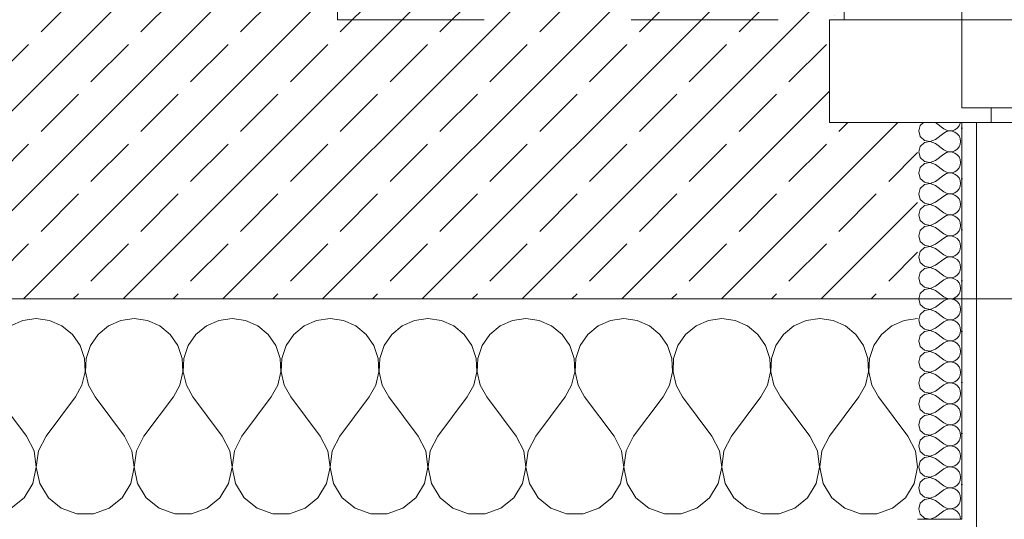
# Model space of a CAD drawing. Header units: metres. Extents: x -3.5 to 65.3, y -10.9 to 16.7.
# Tile 57 of 213: x 40.189 to 40.859, y -0.145 to 0.195. Entities that reach past the tile are written whole.
import ezdxf

# ---------------------------------------------------------------- set-up
doc = ezdxf.new("R2010")
doc.units = ezdxf.units.M
doc.header["$MEASUREMENT"] = 0
doc.linetypes.add('Untersicht', pattern=[0.04, 0.03, -0.01])
for name, color, linetype in [('102 - Bemaßung_ Beschriftung.Detail_ Ausschnitt', 7, 'Continuous'), ('603 - Struktur.Bodenplatte_ Decke Roh', 7, 'Continuous'), ('604 - Struktur.Wand Aussen', 7, 'Continuous'), ('Neubau_653 - Abdeckung.TB Verkofferung', 7, 'Continuous')]:
    doc.layers.add(name, color=color, linetype=linetype)
doc.styles.add('ERSTELLTER_STIL_1', font='txt')
doc.dimstyles.new('ERSTELLTER_STIL__1', dxfattribs={"dimtxt": 0.04, "dimasz": 0.02128, "dimexe": 0.18, "dimexo": 0.0625, "dimgap": 0, "dimtad": 1, "dimtih": 1, "dimtoh": 1, "dimzin": 0, "dimdsep": 46, "dimtxsty": 'ERSTELLTER_STIL_1', "dimblk": 'ARROWHEAD_2', "dimblk1": 'ARROWHEAD_2', "dimblk2": 'ARROWHEAD_2', "dimcen": 0.09, "dimse1": 1, "dimse2": 1, "dimclrd": 7, "dimclre": 7, "dimclrt": 7, "dimazin": 0, "dimtfac": 1, "dimtdec": 4, "dimtmove": 0, "dimatfit": 3, "dimfxl": 1, "dimtolj": 1, "dimtzin": 0, "dimarcsym": 0})
pattern_1 = [(0, (0, 0), (0, 0.034641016), [0, -0.02]), (0, (0.01, 0.01732), (0, 0.034641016), [0, -0.02])]

# ---------------------------------------------------------------- blocks, each defined once
blk = doc.blocks.new('*X30')
at = {"layer": '604 - Struktur.Wand Aussen', "color": 7, "linetype": 'Continuous', "lineweight": 5}
for p, q in [((40.19089, -0.0096), (40.18248, -0.01331)), ((40.2, -0.00833), (40.19089, -0.0096)), ((40.20911, -0.0096), (40.2, -0.00833)), ((40.21752, -0.01331), (40.20911, -0.0096)), ((40.22461, -0.01918), (40.21752, -0.01331)), ((40.24914, -0.01331), (40.24206, -0.01918)), ((40.25756, -0.0096), (40.24914, -0.01331)), ((40.26667, -0.00833), (40.25756, -0.0096)), ((40.27578, -0.0096), (40.26667, -0.00833)), ((40.28419, -0.01331), (40.27578, -0.0096)), ((40.29127, -0.01918), (40.28419, -0.01331)), ((40.31581, -0.01331), (40.30873, -0.01918)), ((40.32422, -0.0096), (40.31581, -0.01331)), ((40.33333, -0.00833), (40.32422, -0.0096)), ((40.34244, -0.0096), (40.33333, -0.00833)), ((40.35086, -0.01331), (40.34244, -0.0096)), ((40.35794, -0.01918), (40.35086, -0.01331)), ((40.38248, -0.01331), (40.37539, -0.01918)), ((40.39089, -0.0096), (40.38248, -0.01331)), ((40.4, -0.00833), (40.39089, -0.0096)), ((40.40911, -0.0096), (40.4, -0.00833)), ((40.41752, -0.01331), (40.40911, -0.0096)), ((40.42461, -0.01918), (40.41752, -0.01331)), ((40.44914, -0.01331), (40.44206, -0.01918)), ((40.45756, -0.0096), (40.44914, -0.01331)), ((40.46667, -0.00833), (40.45756, -0.0096)), ((40.47578, -0.0096), (40.46667, -0.00833)), ((40.48419, -0.01331), (40.47578, -0.0096)), ((40.49127, -0.01918), (40.48419, -0.01331)), ((40.51581, -0.01331), (40.50873, -0.01918)), ((40.52422, -0.0096), (40.51581, -0.01331)), ((40.53333, -0.00833), (40.52422, -0.0096)), ((40.54244, -0.0096), (40.53333, -0.00833)), ((40.55086, -0.01331), (40.54244, -0.0096)), ((40.55794, -0.01918), (40.55086, -0.01331)), ((40.58248, -0.01331), (40.57539, -0.01918)), ((40.59089, -0.0096), (40.58248, -0.01331)), ((40.6, -0.00833), (40.59089, -0.0096)), ((40.60911, -0.0096), (40.6, -0.00833)), ((40.61752, -0.01331), (40.60911, -0.0096)), ((40.62461, -0.01918), (40.61752, -0.01331)), ((40.64914, -0.01331), (40.64206, -0.01918)), ((40.65756, -0.0096), (40.64914, -0.01331)), ((40.66667, -0.00833), (40.65756, -0.0096)), ((40.67578, -0.0096), (40.66667, -0.00833)), ((40.68419, -0.01331), (40.67578, -0.0096)), ((40.69127, -0.01918), (40.68419, -0.01331)), ((40.71581, -0.01331), (40.70873, -0.01918)), ((40.72422, -0.0096), (40.71581, -0.01331)), ((40.73333, -0.00833), (40.72422, -0.0096)), ((40.74244, -0.0096), (40.73333, -0.00833)), ((40.75086, -0.01331), (40.74244, -0.0096)), ((40.75794, -0.01918), (40.75086, -0.01331)), ((40.78248, -0.01331), (40.77539, -0.01918)), ((40.79089, -0.0096), (40.78248, -0.01331)), ((40.8, -0.00833), (40.79089, -0.0096)), ((40.22981, -0.02676), (40.22461, -0.01918)), ((40.24206, -0.01918), (40.23685, -0.02676)), ((40.29648, -0.02676), (40.29127, -0.01918)), ((40.30873, -0.01918), (40.30352, -0.02676)), ((40.36315, -0.02676), (40.35794, -0.01918)), ((40.37539, -0.01918), (40.37019, -0.02676)), ((40.42981, -0.02676), (40.42461, -0.01918)), ((40.44206, -0.01918), (40.43685, -0.02676)), ((40.49648, -0.02676), (40.49127, -0.01918)), ((40.50873, -0.01918), (40.50352, -0.02676)), ((40.56315, -0.02676), (40.55794, -0.01918)), ((40.57539, -0.01918), (40.57019, -0.02676)), ((40.62981, -0.02676), (40.62461, -0.01918)), ((40.64206, -0.01918), (40.63685, -0.02676)), ((40.69648, -0.02676), (40.69127, -0.01918)), ((40.70873, -0.01918), (40.70352, -0.02676)), ((40.76315, -0.02676), (40.75794, -0.01918)), ((40.77539, -0.01918), (40.77019, -0.02676)), ((40.23275, -0.03547), (40.22981, -0.02676)), ((40.23685, -0.02676), (40.23391, -0.03547)), ((40.29942, -0.03547), (40.29648, -0.02676)), ((40.30352, -0.02676), (40.30058, -0.03547)), ((40.36609, -0.03547), (40.36315, -0.02676)), ((40.37019, -0.02676), (40.36725, -0.03547)), ((40.43275, -0.03547), (40.42981, -0.02676)), ((40.43685, -0.02676), (40.43391, -0.03547)), ((40.49942, -0.03547), (40.49648, -0.02676)), ((40.50352, -0.02676), (40.50058, -0.03547)), ((40.56609, -0.03547), (40.56315, -0.02676)), ((40.57019, -0.02676), (40.56725, -0.03547)), ((40.63275, -0.03547), (40.62981, -0.02676)), ((40.63685, -0.02676), (40.63391, -0.03547)), ((40.69942, -0.03547), (40.69648, -0.02676)), ((40.70352, -0.02676), (40.70058, -0.03547)), ((40.76609, -0.03547), (40.76315, -0.02676)), ((40.77019, -0.02676), (40.76725, -0.03547)), ((40.2332, -0.04466), (40.23275, -0.03547)), ((40.23391, -0.03547), (40.23347, -0.04466)), ((40.29987, -0.04466), (40.29942, -0.03547)), ((40.30058, -0.03547), (40.30013, -0.04466)), ((40.36653, -0.04466), (40.36609, -0.03547)), ((40.36725, -0.03547), (40.3668, -0.04466)), ((40.4332, -0.04466), (40.43275, -0.03547)), ((40.43391, -0.03547), (40.43347, -0.04466)), ((40.49987, -0.04466), (40.49942, -0.03547)), ((40.50058, -0.03547), (40.50013, -0.04466)), ((40.56653, -0.04466), (40.56609, -0.03547)), ((40.56725, -0.03547), (40.5668, -0.04466)), ((40.6332, -0.04466), (40.63275, -0.03547)), ((40.63391, -0.03547), (40.63347, -0.04466)), ((40.69987, -0.04466), (40.69942, -0.03547)), ((40.70058, -0.03547), (40.70013, -0.04466)), ((40.76653, -0.04466), (40.76609, -0.03547)), ((40.76725, -0.03547), (40.7668, -0.04466)), ((40.23112, -0.05362), (40.2332, -0.04466)), ((40.23347, -0.04466), (40.23555, -0.05362)), ((40.29778, -0.05362), (40.29987, -0.04466)), ((40.30013, -0.04466), (40.30222, -0.05362)), ((40.36445, -0.05362), (40.36653, -0.04466)), ((40.3668, -0.04466), (40.36888, -0.05362)), ((40.43112, -0.05362), (40.4332, -0.04466)), ((40.43347, -0.04466), (40.43555, -0.05362)), ((40.49778, -0.05362), (40.49987, -0.04466)), ((40.50013, -0.04466), (40.50222, -0.05362)), ((40.56445, -0.05362), (40.56653, -0.04466)), ((40.5668, -0.04466), (40.56888, -0.05362)), ((40.63112, -0.05362), (40.6332, -0.04466)), ((40.63347, -0.04466), (40.63555, -0.05362)), ((40.69778, -0.05362), (40.69987, -0.04466)), ((40.70013, -0.04466), (40.70222, -0.05362)), ((40.76445, -0.05362), (40.76653, -0.04466)), ((40.7668, -0.04466), (40.76888, -0.05362)), ((40.22667, -0.06167), (40.23112, -0.05362)), ((40.23555, -0.05362), (40.24, -0.06167)), ((40.29333, -0.06167), (40.29778, -0.05362)), ((40.30222, -0.05362), (40.30667, -0.06167)), ((40.36, -0.06167), (40.36445, -0.05362)), ((40.36888, -0.05362), (40.37333, -0.06167)), ((40.42667, -0.06167), (40.43112, -0.05362)), ((40.43555, -0.05362), (40.44, -0.06167)), ((40.49333, -0.06167), (40.49778, -0.05362)), ((40.50222, -0.05362), (40.50667, -0.06167)), ((40.56, -0.06167), (40.56445, -0.05362)), ((40.56888, -0.05362), (40.57333, -0.06167)), ((40.62667, -0.06167), (40.63112, -0.05362)), ((40.63555, -0.05362), (40.64, -0.06167)), ((40.69333, -0.06167), (40.69778, -0.05362)), ((40.70222, -0.05362), (40.70667, -0.06167)), ((40.76, -0.06167), (40.76445, -0.05362)), ((40.76888, -0.05362), (40.77333, -0.06167)), ((40.19333, -0.08833), (40.17333, -0.06167)), ((40.20667, -0.08833), (40.22667, -0.06167)), ((40.26, -0.08833), (40.24, -0.06167)), ((40.27333, -0.08833), (40.29333, -0.06167)), ((40.32667, -0.08833), (40.30667, -0.06167)), ((40.34, -0.08833), (40.36, -0.06167)), ((40.39333, -0.08833), (40.37333, -0.06167)), ((40.40667, -0.08833), (40.42667, -0.06167)), ((40.46, -0.08833), (40.44, -0.06167)), ((40.47333, -0.08833), (40.49333, -0.06167)), ((40.52667, -0.08833), (40.50667, -0.06167)), ((40.54, -0.08833), (40.56, -0.06167)), ((40.59333, -0.08833), (40.57333, -0.06167)), ((40.60667, -0.08833), (40.62667, -0.06167)), ((40.66, -0.08833), (40.64, -0.06167)), ((40.67333, -0.08833), (40.69333, -0.06167)), ((40.72667, -0.08833), (40.70667, -0.06167)), ((40.74, -0.08833), (40.76, -0.06167)), ((40.79333, -0.08833), (40.77333, -0.06167)), ((40.19848, -0.09839), (40.19333, -0.08833)), ((40.20667, -0.08833), (40.20152, -0.09839)), ((40.26515, -0.09839), (40.26, -0.08833)), ((40.27333, -0.08833), (40.26818, -0.09839)), ((40.33182, -0.09839), (40.32667, -0.08833)), ((40.34, -0.08833), (40.33485, -0.09839)), ((40.39848, -0.09839), (40.39333, -0.08833)), ((40.40667, -0.08833), (40.40152, -0.09839)), ((40.46515, -0.09839), (40.46, -0.08833)), ((40.47333, -0.08833), (40.46818, -0.09839)), ((40.53182, -0.09839), (40.52667, -0.08833)), ((40.54, -0.08833), (40.53485, -0.09839)), ((40.59848, -0.09839), (40.59333, -0.08833)), ((40.60667, -0.08833), (40.60152, -0.09839)), ((40.66515, -0.09839), (40.66, -0.08833)), ((40.67333, -0.08833), (40.66818, -0.09839)), ((40.73182, -0.09839), (40.72667, -0.08833)), ((40.74, -0.08833), (40.73485, -0.09839)), ((40.79848, -0.09839), (40.79333, -0.08833)), ((40.19998, -0.10959), (40.19848, -0.09839)), ((40.20152, -0.09839), (40.20002, -0.10959)), ((40.26664, -0.10959), (40.26515, -0.09839)), ((40.26818, -0.09839), (40.26669, -0.10959)), ((40.33331, -0.10959), (40.33182, -0.09839)), ((40.33485, -0.09839), (40.33336, -0.10959)), ((40.39998, -0.10959), (40.39848, -0.09839)), ((40.40152, -0.09839), (40.40002, -0.10959)), ((40.46664, -0.10959), (40.46515, -0.09839)), ((40.46818, -0.09839), (40.46669, -0.10959)), ((40.53331, -0.10959), (40.53182, -0.09839)), ((40.53485, -0.09839), (40.53336, -0.10959)), ((40.59998, -0.10959), (40.59848, -0.09839)), ((40.60152, -0.09839), (40.60002, -0.10959)), ((40.66664, -0.10959), (40.66515, -0.09839)), ((40.66818, -0.09839), (40.66669, -0.10959)), ((40.73331, -0.10959), (40.73182, -0.09839)), ((40.73485, -0.09839), (40.73336, -0.10959)), ((40.79998, -0.10959), (40.79848, -0.09839)), ((40.19764, -0.12065), (40.19998, -0.10959)), ((40.20002, -0.10959), (40.20236, -0.12065)), ((40.26431, -0.12065), (40.26664, -0.10959)), ((40.26669, -0.10959), (40.26903, -0.12065)), ((40.33097, -0.12065), (40.33331, -0.10959)), ((40.33336, -0.10959), (40.33569, -0.12065)), ((40.39764, -0.12065), (40.39998, -0.10959)), ((40.40002, -0.10959), (40.40236, -0.12065)), ((40.46431, -0.12065), (40.46664, -0.10959)), ((40.46669, -0.10959), (40.46903, -0.12065)), ((40.53097, -0.12065), (40.53331, -0.10959)), ((40.53336, -0.10959), (40.53569, -0.12065)), ((40.59764, -0.12065), (40.59998, -0.10959)), ((40.60002, -0.10959), (40.60236, -0.12065)), ((40.66431, -0.12065), (40.66664, -0.10959)), ((40.66669, -0.10959), (40.66903, -0.12065)), ((40.73097, -0.12065), (40.73331, -0.10959)), ((40.73336, -0.10959), (40.73569, -0.12065)), ((40.79764, -0.12065), (40.79998, -0.10959)), ((40.19175, -0.13029), (40.19764, -0.12065)), ((40.20236, -0.12065), (40.20825, -0.13029)), ((40.25841, -0.13029), (40.26431, -0.12065)), ((40.26903, -0.12065), (40.27492, -0.13029)), ((40.32508, -0.13029), (40.33097, -0.12065)), ((40.33569, -0.12065), (40.34159, -0.13029)), ((40.39175, -0.13029), (40.39764, -0.12065)), ((40.40236, -0.12065), (40.40825, -0.13029)), ((40.45841, -0.13029), (40.46431, -0.12065)), ((40.46903, -0.12065), (40.47492, -0.13029)), ((40.52508, -0.13029), (40.53097, -0.12065)), ((40.53569, -0.12065), (40.54159, -0.13029)), ((40.59175, -0.13029), (40.59764, -0.12065)), ((40.60236, -0.12065), (40.60825, -0.13029)), ((40.65841, -0.13029), (40.66431, -0.12065)), ((40.66903, -0.12065), (40.67492, -0.13029)), ((40.72508, -0.13029), (40.73097, -0.12065)), ((40.73569, -0.12065), (40.74159, -0.13029)), ((40.79175, -0.13029), (40.79764, -0.12065)), ((40.18297, -0.13741), (40.19175, -0.13029)), ((40.20825, -0.13029), (40.21703, -0.13741)), ((40.24963, -0.13741), (40.25841, -0.13029)), ((40.27492, -0.13029), (40.2837, -0.13741)), ((40.3163, -0.13741), (40.32508, -0.13029)), ((40.34159, -0.13029), (40.35037, -0.13741)), ((40.38297, -0.13741), (40.39175, -0.13029)), ((40.40825, -0.13029), (40.41703, -0.13741)), ((40.44963, -0.13741), (40.45841, -0.13029)), ((40.47492, -0.13029), (40.4837, -0.13741)), ((40.5163, -0.13741), (40.52508, -0.13029)), ((40.54159, -0.13029), (40.55037, -0.13741)), ((40.58297, -0.13741), (40.59175, -0.13029)), ((40.60825, -0.13029), (40.61703, -0.13741)), ((40.64963, -0.13741), (40.65841, -0.13029)), ((40.67492, -0.13029), (40.6837, -0.13741)), ((40.7163, -0.13741), (40.72508, -0.13029)), ((40.74159, -0.13029), (40.75037, -0.13741)), ((40.78297, -0.13741), (40.79175, -0.13029)), ((40.21703, -0.13741), (40.22768, -0.14118)), ((40.23898, -0.14118), (40.24963, -0.13741)), ((40.2837, -0.13741), (40.29435, -0.14118)), ((40.30565, -0.14118), (40.3163, -0.13741)), ((40.35037, -0.13741), (40.36102, -0.14118)), ((40.37232, -0.14118), (40.38297, -0.13741)), ((40.41703, -0.13741), (40.42768, -0.14118)), ((40.43898, -0.14118), (40.44963, -0.13741)), ((40.4837, -0.13741), (40.49435, -0.14118)), ((40.50565, -0.14118), (40.5163, -0.13741)), ((40.55037, -0.13741), (40.56102, -0.14118)), ((40.57232, -0.14118), (40.58297, -0.13741)), ((40.61703, -0.13741), (40.62768, -0.14118)), ((40.63898, -0.14118), (40.64963, -0.13741)), ((40.6837, -0.13741), (40.69435, -0.14118)), ((40.70565, -0.14118), (40.7163, -0.13741)), ((40.75037, -0.13741), (40.76102, -0.14118)), ((40.77232, -0.14118), (40.78297, -0.13741)), ((40.22768, -0.14118), (40.23898, -0.14118)), ((40.29435, -0.14118), (40.30565, -0.14118)), ((40.36102, -0.14118), (40.37232, -0.14118)), ((40.42768, -0.14118), (40.43898, -0.14118)), ((40.49435, -0.14118), (40.50565, -0.14118)), ((40.56102, -0.14118), (40.57232, -0.14118)), ((40.62768, -0.14118), (40.63898, -0.14118)), ((40.69435, -0.14118), (40.70565, -0.14118)), ((40.76102, -0.14118), (40.77232, -0.14118))]:
    blk.add_line(p, q, dxfattribs=at)
blk = doc.blocks.new('*X42')
at = {"layer": '604 - Struktur.Wand Aussen', "color": 7, "linetype": 'Continuous', "lineweight": 5}
for p, q in [((40.80178, 0.12304), (40.80071, 0.11929)), ((40.80392, 0.125), (40.80178, 0.12304)), ((40.81214, 0.125), (40.81786, 0.12071)), ((40.81786, 0.12071), (40.81958, 0.11976)), ((40.82534, 0.12004), (40.82696, 0.12116)), ((40.82696, 0.12116), (40.82822, 0.12267)), ((40.82822, 0.12267), (40.82901, 0.12448)), ((40.82901, 0.12448), (40.82909, 0.125)), ((40.80071, 0.11929), (40.80178, 0.11553)), ((40.80178, 0.11553), (40.80466, 0.1129)), ((40.81214, 0.11357), (40.81786, 0.11786)), ((40.81958, 0.11881), (40.81786, 0.11786)), ((40.81958, 0.11976), (40.8215, 0.11931)), ((40.8215, 0.11926), (40.81958, 0.11881)), ((40.8215, 0.11931), (40.82347, 0.11941)), ((40.82347, 0.11916), (40.8215, 0.11926)), ((40.82347, 0.11941), (40.82534, 0.12004)), ((40.82534, 0.11853), (40.82347, 0.11916)), ((40.82696, 0.11742), (40.82534, 0.11853)), ((40.82822, 0.1159), (40.82696, 0.11742)), ((40.82901, 0.11409), (40.82822, 0.1159)), ((40.82929, 0.11214), (40.82901, 0.11409)), ((40.80178, 0.10876), (40.80071, 0.105)), ((40.80466, 0.11139), (40.80178, 0.10876)), ((40.80466, 0.1129), (40.8085, 0.11217)), ((40.8085, 0.11211), (40.80466, 0.11139)), ((40.8085, 0.11217), (40.81214, 0.11357)), ((40.81214, 0.11071), (40.8085, 0.11211)), ((40.81214, 0.11071), (40.81786, 0.10643)), ((40.82696, 0.10687), (40.82822, 0.10839)), ((40.82822, 0.10839), (40.82901, 0.11019)), ((40.82901, 0.11019), (40.82929, 0.11214)), ((40.80071, 0.105), (40.80178, 0.10124)), ((40.80178, 0.10124), (40.80466, 0.09861)), ((40.81214, 0.09929), (40.81786, 0.10357)), ((40.81786, 0.10643), (40.81958, 0.10547)), ((40.81958, 0.10453), (40.81786, 0.10357)), ((40.81958, 0.10547), (40.8215, 0.10503)), ((40.8215, 0.10497), (40.81958, 0.10453)), ((40.8215, 0.10503), (40.82347, 0.10512)), ((40.82347, 0.10488), (40.8215, 0.10497)), ((40.82347, 0.10512), (40.82534, 0.10575)), ((40.82534, 0.10425), (40.82347, 0.10488)), ((40.82534, 0.10575), (40.82696, 0.10687)), ((40.82696, 0.10313), (40.82534, 0.10425)), ((40.82822, 0.10161), (40.82696, 0.10313)), ((40.82901, 0.09981), (40.82822, 0.10161)), ((40.80178, 0.09447), (40.80071, 0.09071)), ((40.80466, 0.0971), (40.80178, 0.09447)), ((40.80466, 0.09861), (40.8085, 0.09789)), ((40.8085, 0.09783), (40.80466, 0.0971)), ((40.8085, 0.09789), (40.81214, 0.09929)), ((40.81214, 0.09643), (40.8085, 0.09783)), ((40.81214, 0.09643), (40.81786, 0.09214)), ((40.82696, 0.09258), (40.82822, 0.0941)), ((40.82822, 0.0941), (40.82901, 0.09591)), ((40.82929, 0.09786), (40.82901, 0.09981)), ((40.82901, 0.09591), (40.82929, 0.09786)), ((40.80071, 0.09071), (40.80178, 0.08696)), ((40.81214, 0.085), (40.81786, 0.08929)), ((40.81786, 0.09214), (40.81958, 0.09119)), ((40.81958, 0.09024), (40.81786, 0.08929)), ((40.81958, 0.09119), (40.8215, 0.09074)), ((40.8215, 0.09069), (40.81958, 0.09024)), ((40.8215, 0.09074), (40.82347, 0.09084)), ((40.82347, 0.09059), (40.8215, 0.09069)), ((40.82347, 0.09084), (40.82534, 0.09147)), ((40.82534, 0.08996), (40.82347, 0.09059)), ((40.82534, 0.09147), (40.82696, 0.09258)), ((40.82696, 0.08884), (40.82534, 0.08996)), ((40.82822, 0.08733), (40.82696, 0.08884)), ((40.82901, 0.08552), (40.82822, 0.08733)), ((40.80178, 0.08696), (40.80466, 0.08433)), ((40.80466, 0.08282), (40.80178, 0.08018)), ((40.80466, 0.08433), (40.8085, 0.0836)), ((40.8085, 0.08354), (40.80466, 0.08282)), ((40.8085, 0.0836), (40.81214, 0.085)), ((40.81214, 0.08214), (40.8085, 0.08354)), ((40.81214, 0.08214), (40.81786, 0.07786)), ((40.82822, 0.07982), (40.82901, 0.08162)), ((40.82929, 0.08357), (40.82901, 0.08552)), ((40.82901, 0.08162), (40.82929, 0.08357)), ((40.80178, 0.08018), (40.80071, 0.07643)), ((40.80071, 0.07643), (40.80178, 0.07267)), ((40.81214, 0.07071), (40.81786, 0.075)), ((40.81786, 0.07786), (40.81958, 0.0769)), ((40.81958, 0.07595), (40.81786, 0.075)), ((40.81958, 0.0769), (40.8215, 0.07646)), ((40.8215, 0.0764), (40.81958, 0.07595)), ((40.8215, 0.07646), (40.82347, 0.07655)), ((40.82347, 0.0763), (40.8215, 0.0764)), ((40.82347, 0.07655), (40.82534, 0.07718)), ((40.82534, 0.07567), (40.82347, 0.0763)), ((40.82534, 0.07718), (40.82696, 0.0783)), ((40.82696, 0.07456), (40.82534, 0.07567)), ((40.82696, 0.0783), (40.82822, 0.07982)), ((40.82822, 0.07304), (40.82696, 0.07456)), ((40.80178, 0.07267), (40.80466, 0.07004)), ((40.80466, 0.06853), (40.80178, 0.0659)), ((40.80466, 0.07004), (40.8085, 0.06931)), ((40.8085, 0.06926), (40.80466, 0.06853)), ((40.8085, 0.06931), (40.81214, 0.07071)), ((40.81214, 0.06786), (40.8085, 0.06926)), ((40.81214, 0.06786), (40.81786, 0.06357)), ((40.82901, 0.07124), (40.82822, 0.07304)), ((40.82822, 0.06553), (40.82901, 0.06733)), ((40.82929, 0.06929), (40.82901, 0.07124)), ((40.82901, 0.06733), (40.82929, 0.06929)), ((40.80178, 0.0659), (40.80071, 0.06214)), ((40.80071, 0.06214), (40.80178, 0.05839)), ((40.81214, 0.05643), (40.81786, 0.06071)), ((40.81786, 0.06357), (40.81958, 0.06262)), ((40.81958, 0.06167), (40.81786, 0.06071)), ((40.81958, 0.06262), (40.8215, 0.06217)), ((40.8215, 0.06211), (40.81958, 0.06167)), ((40.8215, 0.06217), (40.82347, 0.06227)), ((40.82347, 0.06202), (40.8215, 0.06211)), ((40.82347, 0.06227), (40.82534, 0.0629)), ((40.82534, 0.06139), (40.82347, 0.06202)), ((40.82534, 0.0629), (40.82696, 0.06401)), ((40.82696, 0.06027), (40.82534, 0.06139)), ((40.82696, 0.06401), (40.82822, 0.06553)), ((40.80178, 0.05839), (40.80466, 0.05575)), ((40.80466, 0.05425), (40.80178, 0.05161)), ((40.80466, 0.05575), (40.8085, 0.05503)), ((40.8085, 0.05497), (40.80466, 0.05425)), ((40.8085, 0.05503), (40.81214, 0.05643)), ((40.81214, 0.05357), (40.8085, 0.05497)), ((40.82822, 0.05876), (40.82696, 0.06027)), ((40.82901, 0.05695), (40.82822, 0.05876)), ((40.82929, 0.055), (40.82901, 0.05695)), ((40.82901, 0.05305), (40.82929, 0.055)), ((40.80178, 0.05161), (40.80071, 0.04786)), ((40.80071, 0.04786), (40.80178, 0.0441)), ((40.81214, 0.05357), (40.81786, 0.04929)), ((40.81786, 0.04929), (40.81958, 0.04833)), ((40.81958, 0.04738), (40.81786, 0.04643)), ((40.81958, 0.04833), (40.8215, 0.04789)), ((40.8215, 0.04783), (40.81958, 0.04738)), ((40.8215, 0.04789), (40.82347, 0.04798)), ((40.82347, 0.04773), (40.8215, 0.04783)), ((40.82347, 0.04798), (40.82534, 0.04861)), ((40.82534, 0.0471), (40.82347, 0.04773)), ((40.82534, 0.04861), (40.82696, 0.04973)), ((40.82696, 0.04599), (40.82534, 0.0471)), ((40.82696, 0.04973), (40.82822, 0.05124)), ((40.82822, 0.05124), (40.82901, 0.05305)), ((40.80178, 0.0441), (40.80466, 0.04147)), ((40.80466, 0.04147), (40.8085, 0.04074)), ((40.8085, 0.04069), (40.80466, 0.03996)), ((40.8085, 0.04074), (40.81214, 0.04214)), ((40.81214, 0.03929), (40.8085, 0.04069)), ((40.81214, 0.04214), (40.81786, 0.04643)), ((40.82822, 0.04447), (40.82696, 0.04599)), ((40.82901, 0.04267), (40.82822, 0.04447)), ((40.82929, 0.04071), (40.82901, 0.04267)), ((40.82901, 0.03876), (40.82929, 0.04071)), ((40.80178, 0.03733), (40.80071, 0.03357)), ((40.80071, 0.03357), (40.80178, 0.02982)), ((40.80466, 0.03996), (40.80178, 0.03733)), ((40.81214, 0.03929), (40.81786, 0.035)), ((40.81786, 0.035), (40.81958, 0.03405)), ((40.81958, 0.03405), (40.8215, 0.0336)), ((40.8215, 0.03354), (40.81958, 0.0331)), ((40.8215, 0.0336), (40.82347, 0.0337)), ((40.82347, 0.03345), (40.8215, 0.03354)), ((40.82347, 0.0337), (40.82534, 0.03433)), ((40.82534, 0.03433), (40.82696, 0.03544)), ((40.82696, 0.03544), (40.82822, 0.03696)), ((40.82822, 0.03696), (40.82901, 0.03876)), ((40.80178, 0.02982), (40.80466, 0.02718)), ((40.80466, 0.02718), (40.8085, 0.02646)), ((40.8085, 0.02646), (40.81214, 0.02786)), ((40.81214, 0.02786), (40.81786, 0.03214)), ((40.81958, 0.0331), (40.81786, 0.03214)), ((40.82534, 0.03282), (40.82347, 0.03345)), ((40.82696, 0.0317), (40.82534, 0.03282)), ((40.82822, 0.03018), (40.82696, 0.0317)), ((40.82901, 0.02838), (40.82822, 0.03018)), ((40.82929, 0.02643), (40.82901, 0.02838)), ((40.80178, 0.02304), (40.80071, 0.01929)), ((40.80466, 0.02567), (40.80178, 0.02304)), ((40.8085, 0.0264), (40.80466, 0.02567)), ((40.81214, 0.025), (40.8085, 0.0264)), ((40.81214, 0.025), (40.81786, 0.02071)), ((40.81786, 0.02071), (40.81958, 0.01976)), ((40.82534, 0.02004), (40.82696, 0.02116)), ((40.82696, 0.02116), (40.82822, 0.02267)), ((40.82822, 0.02267), (40.82901, 0.02448)), ((40.82901, 0.02448), (40.82929, 0.02643)), ((40.80071, 0.01929), (40.80178, 0.01553)), ((40.80178, 0.01553), (40.80466, 0.0129)), ((40.8085, 0.01217), (40.81214, 0.01357)), ((40.81214, 0.01357), (40.81786, 0.01786)), ((40.81958, 0.01881), (40.81786, 0.01786)), ((40.81958, 0.01976), (40.8215, 0.01931)), ((40.8215, 0.01926), (40.81958, 0.01881)), ((40.8215, 0.01931), (40.82347, 0.01941)), ((40.82347, 0.01916), (40.8215, 0.01926)), ((40.82347, 0.01941), (40.82534, 0.02004)), ((40.82534, 0.01853), (40.82347, 0.01916)), ((40.82696, 0.01742), (40.82534, 0.01853)), ((40.82822, 0.0159), (40.82696, 0.01742)), ((40.82901, 0.01409), (40.82822, 0.0159)), ((40.82929, 0.01214), (40.82901, 0.01409)), ((40.80178, 0.00876), (40.80071, 0.005)), ((40.80466, 0.01139), (40.80178, 0.00876)), ((40.80466, 0.0129), (40.8085, 0.01217)), ((40.8085, 0.01211), (40.80466, 0.01139)), ((40.81214, 0.01071), (40.8085, 0.01211)), ((40.81214, 0.01071), (40.81786, 0.00643)), ((40.82534, 0.00575), (40.82696, 0.00687)), ((40.82696, 0.00687), (40.82822, 0.00839)), ((40.82822, 0.00839), (40.82901, 0.01019)), ((40.82901, 0.01019), (40.82929, 0.01214)), ((40.80071, 0.005), (40.80178, 0.00124)), ((40.80178, 0.00124), (40.80466, -0.00139)), ((40.81214, -0.00071), (40.81786, 0.00357)), ((40.81786, 0.00643), (40.81958, 0.00547)), ((40.81958, 0.00453), (40.81786, 0.00357)), ((40.81958, 0.00547), (40.8215, 0.00503)), ((40.8215, 0.00497), (40.81958, 0.00453)), ((40.8215, 0.00503), (40.82347, 0.00512)), ((40.82347, 0.00488), (40.8215, 0.00497)), ((40.82347, 0.00512), (40.82534, 0.00575)), ((40.82534, 0.00425), (40.82347, 0.00488)), ((40.82696, 0.00313), (40.82534, 0.00425)), ((40.82822, 0.00161), (40.82696, 0.00313)), ((40.82901, -0.00019), (40.82822, 0.00161)), ((40.80178, -0.00553), (40.80071, -0.00929)), ((40.80466, -0.0029), (40.80178, -0.00553)), ((40.80466, -0.00139), (40.8085, -0.00211)), ((40.8085, -0.00217), (40.80466, -0.0029)), ((40.8085, -0.00211), (40.81214, -0.00071)), ((40.81214, -0.00357), (40.8085, -0.00217)), ((40.81214, -0.00357), (40.81786, -0.00786)), ((40.82696, -0.00742), (40.82822, -0.0059)), ((40.82822, -0.0059), (40.82901, -0.00409)), ((40.82929, -0.00214), (40.82901, -0.00019)), ((40.82901, -0.00409), (40.82929, -0.00214)), ((40.80071, -0.00929), (40.80178, -0.01304)), ((40.80178, -0.01304), (40.80466, -0.01567)), ((40.81214, -0.015), (40.81786, -0.01071)), ((40.81786, -0.00786), (40.81958, -0.00881)), ((40.81958, -0.00976), (40.81786, -0.01071)), ((40.81958, -0.00881), (40.8215, -0.00926)), ((40.8215, -0.00931), (40.81958, -0.00976)), ((40.8215, -0.00926), (40.82347, -0.00916)), ((40.82347, -0.00941), (40.8215, -0.00931)), ((40.82347, -0.00916), (40.82534, -0.00853)), ((40.82534, -0.01004), (40.82347, -0.00941)), ((40.82534, -0.00853), (40.82696, -0.00742)), ((40.82696, -0.01116), (40.82534, -0.01004)), ((40.82822, -0.01267), (40.82696, -0.01116)), ((40.82901, -0.01448), (40.82822, -0.01267)), ((40.80178, -0.01982), (40.80071, -0.02357)), ((40.80466, -0.01718), (40.80178, -0.01982)), ((40.80466, -0.01567), (40.8085, -0.0164)), ((40.8085, -0.01646), (40.80466, -0.01718)), ((40.8085, -0.0164), (40.81214, -0.015)), ((40.81214, -0.01786), (40.8085, -0.01646)), ((40.81214, -0.01786), (40.81786, -0.02214)), ((40.82822, -0.02018), (40.82901, -0.01838)), ((40.82929, -0.01643), (40.82901, -0.01448)), ((40.82901, -0.01838), (40.82929, -0.01643)), ((40.80071, -0.02357), (40.80178, -0.02733)), ((40.81214, -0.02929), (40.81786, -0.025)), ((40.81786, -0.02214), (40.81958, -0.0231)), ((40.81958, -0.02405), (40.81786, -0.025)), ((40.81958, -0.0231), (40.8215, -0.02354)), ((40.8215, -0.0236), (40.81958, -0.02405)), ((40.8215, -0.02354), (40.82347, -0.02345)), ((40.82347, -0.0237), (40.8215, -0.0236)), ((40.82347, -0.02345), (40.82534, -0.02282)), ((40.82534, -0.02433), (40.82347, -0.0237)), ((40.82534, -0.02282), (40.82696, -0.0217)), ((40.82696, -0.02544), (40.82534, -0.02433)), ((40.82696, -0.0217), (40.82822, -0.02018)), ((40.82822, -0.02696), (40.82696, -0.02544)), ((40.80178, -0.02733), (40.80466, -0.02996)), ((40.80466, -0.03147), (40.80178, -0.0341)), ((40.80466, -0.02996), (40.8085, -0.03069)), ((40.8085, -0.03074), (40.80466, -0.03147)), ((40.8085, -0.03069), (40.81214, -0.02929)), ((40.81214, -0.03214), (40.8085, -0.03074)), ((40.81214, -0.03214), (40.81786, -0.03643)), ((40.82901, -0.02876), (40.82822, -0.02696)), ((40.82822, -0.03447), (40.82901, -0.03267)), ((40.82929, -0.03071), (40.82901, -0.02876)), ((40.82901, -0.03267), (40.82929, -0.03071)), ((40.80178, -0.0341), (40.80071, -0.03786)), ((40.80071, -0.03786), (40.80178, -0.04161)), ((40.81214, -0.04357), (40.81786, -0.03929)), ((40.81786, -0.03643), (40.81958, -0.03738)), ((40.81958, -0.03833), (40.81786, -0.03929)), ((40.81958, -0.03738), (40.8215, -0.03783)), ((40.8215, -0.03789), (40.81958, -0.03833)), ((40.8215, -0.03783), (40.82347, -0.03773)), ((40.82347, -0.03798), (40.8215, -0.03789)), ((40.82347, -0.03773), (40.82534, -0.0371)), ((40.82534, -0.03861), (40.82347, -0.03798)), ((40.82534, -0.0371), (40.82696, -0.03599)), ((40.82696, -0.03973), (40.82534, -0.03861)), ((40.82696, -0.03599), (40.82822, -0.03447)), ((40.82822, -0.04124), (40.82696, -0.03973)), ((40.80178, -0.04161), (40.80466, -0.04425)), ((40.80466, -0.04575), (40.80178, -0.04839)), ((40.80466, -0.04425), (40.8085, -0.04497)), ((40.8085, -0.04503), (40.80466, -0.04575)), ((40.8085, -0.04497), (40.81214, -0.04357)), ((40.81214, -0.04643), (40.8085, -0.04503)), ((40.81214, -0.04643), (40.81786, -0.05071)), ((40.82901, -0.04305), (40.82822, -0.04124)), ((40.82929, -0.045), (40.82901, -0.04305)), ((40.82901, -0.04695), (40.82929, -0.045)), ((40.80178, -0.04839), (40.80071, -0.05214)), ((40.80071, -0.05214), (40.80178, -0.0559)), ((40.81214, -0.05786), (40.81786, -0.05357)), ((40.81786, -0.05071), (40.81958, -0.05167)), ((40.81958, -0.05262), (40.81786, -0.05357)), ((40.81958, -0.05167), (40.8215, -0.05211)), ((40.8215, -0.05217), (40.81958, -0.05262)), ((40.8215, -0.05211), (40.82347, -0.05202)), ((40.82347, -0.05227), (40.8215, -0.05217)), ((40.82347, -0.05202), (40.82534, -0.05139)), ((40.82534, -0.0529), (40.82347, -0.05227)), ((40.82534, -0.05139), (40.82696, -0.05027)), ((40.82696, -0.05401), (40.82534, -0.0529)), ((40.82696, -0.05027), (40.82822, -0.04876)), ((40.82822, -0.04876), (40.82901, -0.04695)), ((40.80178, -0.0559), (40.80466, -0.05853)), ((40.80466, -0.06004), (40.80178, -0.06267)), ((40.80466, -0.05853), (40.8085, -0.05926)), ((40.8085, -0.05931), (40.80466, -0.06004)), ((40.8085, -0.05926), (40.81214, -0.05786)), ((40.81214, -0.06071), (40.8085, -0.05931)), ((40.82822, -0.05553), (40.82696, -0.05401)), ((40.82901, -0.05733), (40.82822, -0.05553)), ((40.82929, -0.05929), (40.82901, -0.05733)), ((40.82901, -0.06124), (40.82929, -0.05929)), ((40.80178, -0.06267), (40.80071, -0.06643)), ((40.80071, -0.06643), (40.80178, -0.07018)), ((40.81214, -0.06071), (40.81786, -0.065)), ((40.81786, -0.065), (40.81958, -0.06595)), ((40.81958, -0.0669), (40.81786, -0.06786)), ((40.81958, -0.06595), (40.8215, -0.0664)), ((40.8215, -0.06646), (40.81958, -0.0669)), ((40.8215, -0.0664), (40.82347, -0.0663)), ((40.82347, -0.06655), (40.8215, -0.06646)), ((40.82347, -0.0663), (40.82534, -0.06567)), ((40.82534, -0.06718), (40.82347, -0.06655)), ((40.82534, -0.06567), (40.82696, -0.06456)), ((40.82696, -0.06456), (40.82822, -0.06304)), ((40.82822, -0.06304), (40.82901, -0.06124)), ((40.80178, -0.07018), (40.80466, -0.07282)), ((40.80466, -0.07282), (40.8085, -0.07354)), ((40.8085, -0.0736), (40.80466, -0.07433)), ((40.8085, -0.07354), (40.81214, -0.07214)), ((40.81214, -0.075), (40.8085, -0.0736)), ((40.81214, -0.07214), (40.81786, -0.06786)), ((40.82696, -0.0683), (40.82534, -0.06718)), ((40.82822, -0.06982), (40.82696, -0.0683)), ((40.82901, -0.07162), (40.82822, -0.06982)), ((40.82929, -0.07357), (40.82901, -0.07162)), ((40.82901, -0.07552), (40.82929, -0.07357)), ((40.80178, -0.07696), (40.80071, -0.08071)), ((40.80466, -0.07433), (40.80178, -0.07696)), ((40.81214, -0.075), (40.81786, -0.07929)), ((40.81786, -0.07929), (40.81958, -0.08024)), ((40.81958, -0.08024), (40.8215, -0.08069)), ((40.82347, -0.08059), (40.82534, -0.07996)), ((40.82534, -0.07996), (40.82696, -0.07884)), ((40.82696, -0.07884), (40.82822, -0.07733)), ((40.82822, -0.07733), (40.82901, -0.07552)), ((40.80071, -0.08071), (40.80178, -0.08447)), ((40.80178, -0.08447), (40.80466, -0.0871)), ((40.80466, -0.0871), (40.8085, -0.08783)), ((40.8085, -0.08783), (40.81214, -0.08643)), ((40.81214, -0.08643), (40.81786, -0.08214)), ((40.81958, -0.08119), (40.81786, -0.08214)), ((40.8215, -0.08074), (40.81958, -0.08119)), ((40.8215, -0.08069), (40.82347, -0.08059)), ((40.82347, -0.08084), (40.8215, -0.08074)), ((40.82534, -0.08147), (40.82347, -0.08084)), ((40.82696, -0.08258), (40.82534, -0.08147)), ((40.82822, -0.0841), (40.82696, -0.08258)), ((40.82901, -0.08591), (40.82822, -0.0841)), ((40.82929, -0.08786), (40.82901, -0.08591)), ((40.80178, -0.09124), (40.80071, -0.095)), ((40.80466, -0.08861), (40.80178, -0.09124)), ((40.8085, -0.08789), (40.80466, -0.08861)), ((40.81214, -0.08929), (40.8085, -0.08789)), ((40.81214, -0.08929), (40.81786, -0.09357)), ((40.81786, -0.09357), (40.81958, -0.09453)), ((40.82534, -0.09425), (40.82696, -0.09313)), ((40.82696, -0.09313), (40.82822, -0.09161)), ((40.82822, -0.09161), (40.82901, -0.08981)), ((40.82901, -0.08981), (40.82929, -0.08786)), ((40.80071, -0.095), (40.80178, -0.09876)), ((40.80178, -0.09876), (40.80466, -0.10139)), ((40.81214, -0.10071), (40.81786, -0.09643)), ((40.81958, -0.09547), (40.81786, -0.09643)), ((40.81958, -0.09453), (40.8215, -0.09497)), ((40.8215, -0.09503), (40.81958, -0.09547)), ((40.8215, -0.09497), (40.82347, -0.09488)), ((40.82347, -0.09512), (40.8215, -0.09503)), ((40.82347, -0.09488), (40.82534, -0.09425)), ((40.82534, -0.09575), (40.82347, -0.09512)), ((40.82696, -0.09687), (40.82534, -0.09575)), ((40.82822, -0.09839), (40.82696, -0.09687)), ((40.82901, -0.10019), (40.82822, -0.09839)), ((40.82929, -0.10214), (40.82901, -0.10019)), ((40.80178, -0.10553), (40.80071, -0.10929)), ((40.80466, -0.1029), (40.80178, -0.10553)), ((40.80466, -0.10139), (40.8085, -0.10211)), ((40.8085, -0.10217), (40.80466, -0.1029)), ((40.8085, -0.10211), (40.81214, -0.10071)), ((40.81214, -0.10357), (40.8085, -0.10217)), ((40.81214, -0.10357), (40.81786, -0.10786)), ((40.82696, -0.10742), (40.82822, -0.1059)), ((40.82822, -0.1059), (40.82901, -0.10409)), ((40.82901, -0.10409), (40.82929, -0.10214)), ((40.80071, -0.10929), (40.80178, -0.11304)), ((40.80178, -0.11304), (40.80466, -0.11567)), ((40.81214, -0.115), (40.81786, -0.11071)), ((40.81786, -0.10786), (40.81958, -0.10881)), ((40.81958, -0.10976), (40.81786, -0.11071)), ((40.81958, -0.10881), (40.8215, -0.10926)), ((40.8215, -0.10931), (40.81958, -0.10976)), ((40.8215, -0.10926), (40.82347, -0.10916)), ((40.82347, -0.10941), (40.8215, -0.10931)), ((40.82347, -0.10916), (40.82534, -0.10853)), ((40.82534, -0.11004), (40.82347, -0.10941)), ((40.82534, -0.10853), (40.82696, -0.10742)), ((40.82696, -0.11116), (40.82534, -0.11004)), ((40.82822, -0.11267), (40.82696, -0.11116)), ((40.82901, -0.11448), (40.82822, -0.11267)), ((40.80178, -0.11982), (40.80071, -0.12357)), ((40.80466, -0.11718), (40.80178, -0.11982)), ((40.80466, -0.11567), (40.8085, -0.1164)), ((40.8085, -0.11646), (40.80466, -0.11718)), ((40.8085, -0.1164), (40.81214, -0.115)), ((40.81214, -0.11786), (40.8085, -0.11646)), ((40.81214, -0.11786), (40.81786, -0.12214)), ((40.82696, -0.1217), (40.82822, -0.12018)), ((40.82822, -0.12018), (40.82901, -0.11838)), ((40.82929, -0.11643), (40.82901, -0.11448)), ((40.82901, -0.11838), (40.82929, -0.11643)), ((40.80071, -0.12357), (40.80178, -0.12733)), ((40.80178, -0.12733), (40.80466, -0.12996)), ((40.81214, -0.12929), (40.81786, -0.125)), ((40.81786, -0.12214), (40.81958, -0.1231)), ((40.81958, -0.12405), (40.81786, -0.125)), ((40.81958, -0.1231), (40.8215, -0.12354)), ((40.8215, -0.1236), (40.81958, -0.12405)), ((40.8215, -0.12354), (40.82347, -0.12345)), ((40.82347, -0.1237), (40.8215, -0.1236)), ((40.82347, -0.12345), (40.82534, -0.12282)), ((40.82534, -0.12433), (40.82347, -0.1237)), ((40.82534, -0.12282), (40.82696, -0.1217)), ((40.82696, -0.12544), (40.82534, -0.12433)), ((40.82822, -0.12696), (40.82696, -0.12544)), ((40.82901, -0.12876), (40.82822, -0.12696)), ((40.80466, -0.13147), (40.80178, -0.1341)), ((40.80466, -0.12996), (40.8085, -0.13069)), ((40.8085, -0.13074), (40.80466, -0.13147)), ((40.8085, -0.13069), (40.81214, -0.12929)), ((40.81214, -0.13214), (40.8085, -0.13074)), ((40.81214, -0.13214), (40.81786, -0.13643)), ((40.82822, -0.13447), (40.82901, -0.13267)), ((40.82929, -0.13071), (40.82901, -0.12876)), ((40.82901, -0.13267), (40.82929, -0.13071)), ((40.80178, -0.1341), (40.80071, -0.13786)), ((40.80071, -0.13786), (40.80178, -0.14161)), ((40.81214, -0.14357), (40.81786, -0.13929)), ((40.81786, -0.13643), (40.81958, -0.13738)), ((40.81958, -0.13833), (40.81786, -0.13929)), ((40.81958, -0.13738), (40.8215, -0.13783)), ((40.8215, -0.13789), (40.81958, -0.13833)), ((40.8215, -0.13783), (40.82347, -0.13773)), ((40.82347, -0.13798), (40.8215, -0.13789)), ((40.82347, -0.13773), (40.82534, -0.1371)), ((40.82534, -0.13861), (40.82347, -0.13798)), ((40.82534, -0.1371), (40.82696, -0.13599)), ((40.82696, -0.13973), (40.82534, -0.13861)), ((40.82696, -0.13599), (40.82822, -0.13447)), ((40.82822, -0.14124), (40.82696, -0.13973)), ((40.80178, -0.14161), (40.80466, -0.14425)), ((40.80466, -0.14425), (40.8085, -0.14497)), ((40.8085, -0.14497), (40.81214, -0.14357)), ((40.82901, -0.14305), (40.82822, -0.14124)), ((40.82929, -0.145), (40.82901, -0.14305))]:
    blk.add_line(p, q, dxfattribs=at)
blk = doc.blocks.new('*D317')
at = {"layer": '102 - Bemaßung_ Beschriftung.Detail_ Ausschnitt', "color": 7, "linetype": 'Continuous', "lineweight": 5}
for p, q in [((39.97999, -0.48361), (39.97999, -0.44161)), ((40.27999, -0.48361), (40.27999, -0.44161)), ((39.98807, -0.44861), (39.97191, -0.47661)), ((40.28807, -0.44861), (40.27191, -0.47661)), ((39.9663, -0.46261), (39.97999, -0.46261)), ((39.97999, -0.46261), (40.27999, -0.46261))]:
    blk.add_line(p, q, dxfattribs=at)
at = {"layer": '102 - Bemaßung_ Beschriftung.Detail_ Ausschnitt', "color": 7, "lineweight": 5, "insert": (40.09963, -0.45461), "char_height": 0.04, "attachment_point": 7, "style": 'ERSTELLTER_STIL_1'}
blk.add_mtext('\\A1;{\\pql;\\fArial|b0|i0|c0|p38;30}', dxfattribs=at)
blk = doc.blocks.new('ARROWHEAD_2')
at = {"color": 0, "linetype": 'Continuous', "lineweight": 0}
for p, q in [((-0.378, -0.655), (0.378, 0.655)), ((0, 0), (-1, 0))]:
    blk.add_line(p, q, dxfattribs=at)
blk = doc.blocks.new('*D318')
at = {"layer": '102 - Bemaßung_ Beschriftung.Detail_ Ausschnitt', "color": 7, "linetype": 'Continuous', "lineweight": 5}
for p, q in [((40.27999, -0.48361), (40.27999, -0.44161)), ((40.74, -0.48361), (40.74, -0.44161)), ((40.28807, -0.44861), (40.27191, -0.47661)), ((40.74808, -0.44861), (40.73192, -0.47661)), ((40.27999, -0.46261), (40.74, -0.46261))]:
    blk.add_line(p, q, dxfattribs=at)
at = {"layer": '102 - Bemaßung_ Beschriftung.Detail_ Ausschnitt', "color": 7, "lineweight": 5, "insert": (40.47964, -0.45461), "char_height": 0.04, "attachment_point": 7, "style": 'ERSTELLTER_STIL_1'}
blk.add_mtext('\\A1;{\\pql;\\fArial|b0|i0|c0|p38;46}', dxfattribs=at)
blk = doc.blocks.new('*D319')
at = {"layer": '102 - Bemaßung_ Beschriftung.Detail_ Ausschnitt', "color": 7, "linetype": 'Continuous', "lineweight": 5}
for p, q in [((40.74, -0.48361), (40.74, -0.44161)), ((41.94, -0.48361), (41.94, -0.44161)), ((40.74808, -0.44861), (40.73192, -0.47661)), ((41.94808, -0.44861), (41.93192, -0.47661)), ((40.74, -0.46261), (41.94, -0.46261))]:
    blk.add_line(p, q, dxfattribs=at)
at = {"layer": '102 - Bemaßung_ Beschriftung.Detail_ Ausschnitt', "color": 7, "lineweight": 5, "insert": (41.28679, -0.45461), "char_height": 0.04, "attachment_point": 7, "style": 'ERSTELLTER_STIL_1'}
blk.add_mtext('\\A1;{\\pql;\\fArial|b0|i0|c0|p38;1,20}', dxfattribs=at)
blk = doc.blocks.new('*D328')
at = {"layer": '102 - Bemaßung_ Beschriftung.Detail_ Ausschnitt', "color": 7, "linetype": 'Continuous', "lineweight": 5}
for p, q in [((39.97999, -0.58361), (39.97999, -0.54161)), ((40.27999, -0.58361), (40.27999, -0.54161)), ((39.98807, -0.54861), (39.97191, -0.57661)), ((40.28807, -0.54861), (40.27191, -0.57661)), ((39.9663, -0.56261), (39.97999, -0.56261)), ((39.97999, -0.56261), (40.27999, -0.56261))]:
    blk.add_line(p, q, dxfattribs=at)
at = {"layer": '102 - Bemaßung_ Beschriftung.Detail_ Ausschnitt', "color": 7, "lineweight": 5, "insert": (40.09963, -0.55461), "char_height": 0.04, "attachment_point": 7, "style": 'ERSTELLTER_STIL_1'}
blk.add_mtext('\\A1;{\\pql;\\fArial|b0|i0|c0|p38;30}', dxfattribs=at)
blk = doc.blocks.new('*D329')
at = {"layer": '102 - Bemaßung_ Beschriftung.Detail_ Ausschnitt', "color": 7, "linetype": 'Continuous', "lineweight": 5}
for p, q in [((40.27999, -0.58361), (40.27999, -0.54161)), ((40.41499, -0.58361), (40.41499, -0.54161)), ((40.28807, -0.54861), (40.27191, -0.57661)), ((40.42308, -0.54861), (40.40691, -0.57661)), ((40.27999, -0.56261), (40.41499, -0.56261))]:
    blk.add_line(p, q, dxfattribs=at)
at = {"layer": '102 - Bemaßung_ Beschriftung.Detail_ Ausschnitt', "color": 7, "lineweight": 5, "insert": (40.30712, -0.5553), "char_height": 0.04, "attachment_point": 7, "style": 'ERSTELLTER_STIL_1'}
blk.add_mtext('\\A1;{\\pql;\\fArial|b0|i0|c0|p38;13\\fArial|b0|i0|c0|p38;\\A1{\\H.66x;\\S5^  ;}}', dxfattribs=at)
blk = doc.blocks.new('*D330')
at = {"layer": '102 - Bemaßung_ Beschriftung.Detail_ Ausschnitt', "color": 7, "linetype": 'Continuous', "lineweight": 5}
for p, q in [((40.42308, -0.54861), (40.40691, -0.57661)), ((43.55307, -0.54861), (43.53691, -0.57661)), ((40.41499, -0.56261), (43.54499, -0.56261))]:
    blk.add_line(p, q, dxfattribs=at)
at = {"layer": '102 - Bemaßung_ Beschriftung.Detail_ Ausschnitt', "color": 7, "lineweight": 5, "char_height": 0.04, "attachment_point": 7, "style": 'ERSTELLTER_STIL_1'}
for s, insert in [('\\A1;{\\pql;\\fArial|b0|i0|c0|p38;3\\fArial|b0|i0|c0|p38;\\A1{\\H.66x;\\S5^  ;}}', (43.48651, -0.5553)), ('\\A1;{\\pql;\\fArial|b0|i0|c0|p38;3,13}', (41.90159, -0.55461))]:
    blk.add_mtext(s, dxfattribs=dict(at, insert=insert))
blk = doc.blocks.new('*D331')
at = {"layer": '102 - Bemaßung_ Beschriftung.Detail_ Ausschnitt', "color": 7, "linetype": 'Continuous', "lineweight": 5}
for p, q in [((43.54499, -0.58361), (43.54499, -0.54161)), ((43.57999, -0.58361), (43.57999, -0.54161)), ((43.55307, -0.54861), (43.53691, -0.57661)), ((43.58807, -0.54861), (43.57191, -0.57661)), ((40.41499, -0.56261), (43.54499, -0.56261)), ((43.54499, -0.56261), (43.57999, -0.56261))]:
    blk.add_line(p, q, dxfattribs=at)

msp = doc.modelspace()

# ---------------------------------------------------------------- hatches: boundary and pattern name
at = {"layer": '604 - Struktur.Wand Aussen', "linetype": 'Continuous', "lineweight": 0, "true_color": 0x000000}
h = msp.add_hatch(dxfattribs=at)
h.set_pattern_fill('Gips_0001', color=18, style=0, pattern_type=2)
h.set_pattern_definition([(45, (0, 0), (-0.0070710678, 0.0070710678), [0, -0.01])])
h.paths.add_polyline_path([(40.74, 0.195), (40.75, 0.195), (40.75, 0.255), (40.74, 0.255)])
h = msp.add_hatch(dxfattribs=at)
h.set_pattern_fill('Beton__Stahlbeton_0001', color=18, style=0, pattern_type=2)
h.set_pattern_definition([(45, (0, 0), (-0.033941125, 0.033941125), []), (45, (-0.01697, 0.01697), (-0.033941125, 0.033941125), [0.036, -0.012])])
h.paths.add_polyline_path([(39.48, 0.125), (39.48, 0.005), (40.8, 0.005), (40.8, 0.125), (40.74, 0.125), (40.74, 0.195), (40.74, 0.245), (39.54, 0.245), (39.54, 0.195), (39.54, 0.125)])
h = msp.add_hatch(dxfattribs=at)
h.set_pattern_fill('Verputz_0001', color=18, style=0, pattern_type=2)
h.set_pattern_definition(pattern_1)
h.paths.add_polyline_path([(40.83, 0.125), (40.83, -0.155), (40.84, -0.155), (40.84, 0.125)])
h = msp.add_hatch(dxfattribs=at)
h.set_pattern_fill('Verputz_0001', color=18, style=0, pattern_type=2)
h.set_pattern_definition(pattern_1)
h.paths.add_polyline_path([(39.45, -0.145), (39.45, -0.155), (40.83, -0.155), (40.83, -0.145)])

# ---------------------------------------------------------------- linework, layer by layer
at = {"layer": '603 - Struktur.Bodenplatte_ Decke Roh', "color": 7, "linetype": 'Continuous', "lineweight": 18, "flags": 128}
msp.add_lwpolyline([(-0.015, 0.005), (43.73, 0.005)], dxfattribs=at)
at = {"layer": '604 - Struktur.Wand Aussen', "color": 7, "linetype": 'Continuous', "lineweight": 5}
for p, q in [((40.75, 0.195), (40.75, 0.245)), ((40.74, 0.195), (40.75, 0.195)), ((40.74, 0.195), (40.75, 0.195)), ((40.8, 0.125), (40.83, 0.125)), ((40.8, 0.125), (40.83, 0.125)), ((40.8, 0.125), (40.83, 0.125)), ((40.83, 0.125), (40.84, 0.125)), ((40.83, 0.125), (40.83, -0.145)), ((40.83, -0.145), (40.83, 0.125)), ((40.83, 0.125), (40.84, 0.125)), ((40.83, 0.125), (40.84, 0.125)), ((40.84, 0.005), (40.84, 0.125)), ((40.84, 0.005), (40.84, 0.125)), ((40.84, -0.005), (40.84, 0.005)), ((40.84, -0.005), (40.84, 0.005)), ((40.84, -0.145), (40.84, -0.005)), ((40.84, -0.145), (40.84, -0.005)), ((40.8, -0.145), (40.83, -0.145)), ((40.84, -0.155), (40.84, -0.145))]:
    msp.add_line(p, q, dxfattribs=at)
at = {"layer": '604 - Struktur.Wand Aussen', "color": 7, "linetype": 'Continuous', "lineweight": 13}
for p, q in [((40.83, 0.205), (40.83, 0.135)), ((40.74, 0.125), (40.74, 0.195)), ((40.83, 0.195), (40.74, 0.195)), ((40.74, 0.125), (40.74, 0.195)), ((40.74, 0.125), (40.74, 0.195)), ((40.83, 0.135), (40.83, 0.195)), ((40.85, 0.135), (40.83, 0.135)), ((40.83, 0.135), (40.91, 0.135)), ((40.85, 0.125), (40.85, 0.135)), ((40.8, 0.125), (40.74, 0.125)), ((40.74, 0.125), (40.85, 0.125)), ((40.8, 0.125), (40.74, 0.125)), ((40.8, 0.125), (40.74, 0.125)), ((40.85, 0.125), (41.79, 0.125)), ((39.48, 0.005), (40.8, 0.005))]:
    msp.add_line(p, q, dxfattribs=at)
at = {"layer": 'Neubau_653 - Abdeckung.TB Verkofferung', "color": 1, "linetype": 'Untersicht', "lineweight": 9}
for q in [(40.405, 0.70998), (43.54499, 0.19498)]:
    msp.add_line((40.405, 0.19498), q, dxfattribs=at)

# ---------------------------------------------------------------- block references
at = {"layer": '604 - Struktur.Wand Aussen', "color": 7, "lineweight": 18}
for name in ['*X42', '*X30']:
    msp.add_blockref(name, (0, 0), dxfattribs=at)

# ---------------------------------------------------------------- dimensions: what is measured, and where the dimension line sits
at = {"layer": '102 - Bemaßung_ Beschriftung.Detail_ Ausschnitt', "color": 7, "linetype": 'Continuous', "lineweight": 5}
for base, p1, p2, picture, middle in [((40.27999, -0.46261), (39.97999, 0.69998), (40.27999, 0.69998), '*D317', (40.13013, -0.43461)), ((40.27999, -0.56261), (39.97999, 0.69998), (40.27999, 0.69998), '*D328', (40.13013, -0.53461)), ((40.74, -0.46261), (40.27999, 0.69998), (40.74, 0.195), '*D318', (40.51013, -0.43461)), ((40.414993, -0.562615), (40.279989, 0.699982), (40.414993, 0.255), '*D329', (40.391637, -0.534615)), ((43.54499, -0.56261), (40.41499, 0.255), (43.54499, 0.255), '*D330', (41.95354, -0.53461)), ((43.579989, -0.562615), (43.5449891, 0.255), (43.579989, 0.2499823), '*D331', (43.5557795, -0.534615)), ((41.94, -0.46261), (40.74, 0.195), (41.94, 0.125), '*D319', (41.33874, -0.43461))]:
    dim = msp.add_linear_dim(base=base, p1=p1, p2=p2, dimstyle='ERSTELLTER_STIL__1', dxfattribs=at)
    dim.commit()
    dim.dimension.update_dxf_attribs({"geometry": picture, "text_midpoint": middle, "dimtype": 160})

doc.saveas('drawing.dxf')
